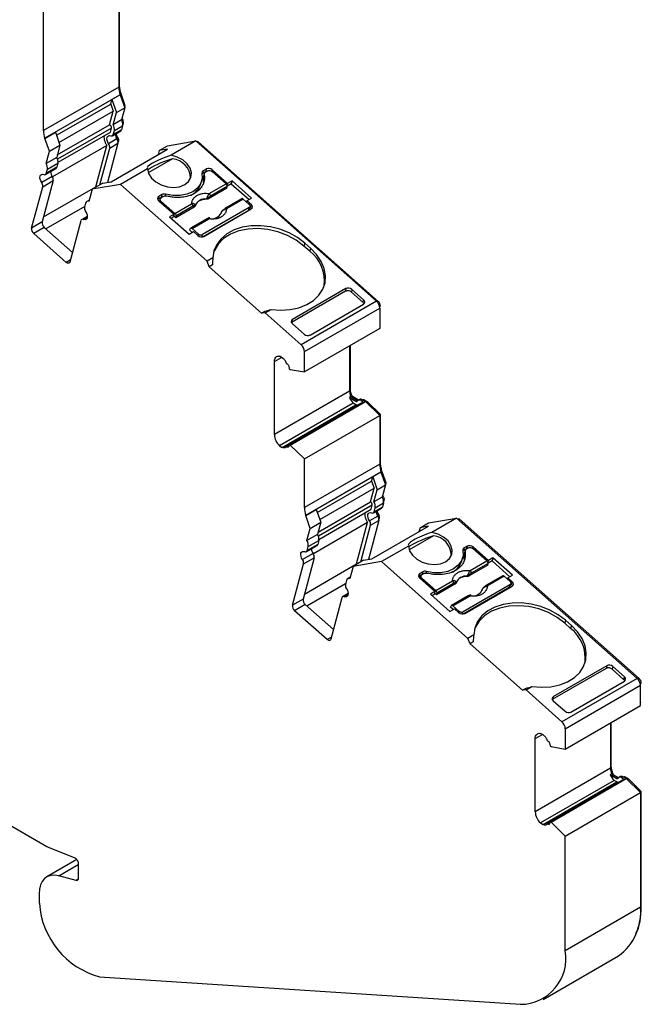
# Model space of a CAD drawing. Header units: millimetres. Extents: x 13 to 546, y 13 to 419.
# Tile 9 of 10: x 486 to 515, y 322 to 368. Entities that reach past the tile are written whole.
import ezdxf

# ---------------------------------------------------------------- set-up
doc = ezdxf.new("R2010")
doc.units = ezdxf.units.MM
doc.header["$LTSCALE"] = 2

msp = doc.modelspace()

# ---------------------------------------------------------------- linework, layer by layer
for p, q in [((490.373, 371.49), (490.373, 365.14)), ((490.409, 365.242), (490.409, 371.592)), ((486.838, 363.099), (486.838, 369.449)), ((490.373, 365.14), (486.838, 363.099)), ((490.373, 365.222), (490.409, 365.242)), ((490.435, 364.772), (486.899, 362.731)), ((490.434, 364.77), (490.045, 364.546)), ((490.466, 364.87), (490.415, 364.84)), ((490.416, 364.837), (490.465, 364.866)), ((490.434, 364.77), (490.435, 364.772)), ((490.434, 364.77), (490.648, 364.165)), ((490.465, 364.866), (490.466, 364.87)), ((490.679, 364.261), (490.465, 364.866)), ((487.444, 362.872), (489.991, 364.342)), ((489.991, 364.342), (490.045, 364.546)), ((489.991, 364.342), (490.108, 364.009)), ((490.045, 364.546), (490.259, 363.941)), ((490.625, 364.23), (490.679, 364.261)), ((490.663, 364.203), (490.679, 364.261)), ((487.562, 362.539), (490.108, 364.009)), ((489.936, 363.366), (490.108, 364.009)), ((490.105, 363.368), (490.259, 363.941)), ((490.259, 363.941), (490.648, 364.165)), ((490.648, 364.165), (490.494, 363.592)), ((487.484, 361.951), (489.936, 363.366)), ((490.494, 363.592), (490.105, 363.368)), ((490.164, 363.094), (490.552, 363.318)), ((490.552, 363.318), (490.501, 363.128)), ((490.514, 363.664), (490.52, 363.668)), ((490.539, 363.25), (490.59, 363.44)), ((490.557, 363.421), (490.59, 363.44)), ((486.899, 362.729), (487.394, 363.015)), ((487.394, 363.015), (487.607, 362.41)), ((490.027, 363.215), (487.494, 361.753)), ((487.519, 361.606), (489.976, 363.025)), ((489.976, 363.025), (490.027, 363.215)), ((490.076, 362.851), (490.465, 363.076)), ((490.501, 363.128), (490.113, 362.903)), ((490.113, 362.903), (490.164, 363.094)), ((490.533, 363.246), (490.539, 363.25)), ((486.899, 362.731), (486.899, 362.729)), ((487.112, 362.124), (486.899, 362.729)), ((487.112, 362.124), (487.607, 362.41)), ((489.808, 362.398), (487.257, 360.925)), ((487.607, 362.41), (487.454, 361.837)), ((489.288, 360.457), (489.808, 362.398)), ((490.334, 362.502), (489.842, 360.665)), ((490.285, 362.7), (489.896, 362.475)), ((489.945, 362.277), (490.334, 362.502)), ((490.347, 362.723), (490.291, 362.69)), ((490.331, 362.6), (490.371, 362.624)), ((490.349, 362.539), (490.371, 362.624)), ((492.27, 362.158), (492.659, 362.382)), ((492.659, 362.382), (493.988, 362.607)), ((493.988, 362.607), (492.827, 361.937)), ((493.988, 362.607), (502.47, 355.086)), ((494.106, 362.574), (494.039, 362.562)), ((494.058, 362.546), (494.106, 362.574)), ((502.558, 355.079), (494.106, 362.574)), ((486.959, 361.551), (487.112, 362.124)), ((489.482, 360.548), (489.945, 362.277)), ((490.012, 360.694), (492.663, 362.224)), ((492.27, 362.158), (492.219, 361.968)), ((492.663, 362.224), (492.27, 362.158)), ((487.454, 361.837), (486.959, 361.551)), ((487.017, 361.277), (487.512, 361.563)), ((487.512, 361.563), (487.461, 361.373)), ((492.901, 361.776), (491.759, 361.116)), ((486.929, 361.035), (487.424, 361.321)), ((487.461, 361.373), (486.966, 361.087)), ((486.966, 361.087), (487.017, 361.277)), ((491.72, 361.298), (490.453, 360.566)), ((494.338, 361.21), (494.302, 361.073)), ((494.443, 361.155), (494.302, 361.073)), ((494.48, 361.291), (494.338, 361.21)), ((494.347, 360.894), (494.383, 361.031)), ((494.385, 361.075), (494.348, 360.938)), ((494.548, 361.206), (494.442, 361.144)), ((494.48, 361.291), (494.443, 361.155)), ((494.758, 361.252), (494.74, 361.186)), ((495.411, 360.596), (494.756, 361.176)), ((495.478, 360.614), (494.758, 361.252)), ((487.245, 360.944), (486.75, 360.659)), ((487.293, 360.747), (486.773, 358.805)), ((486.798, 360.461), (487.293, 360.747)), ((489.618, 360.627), (489.123, 360.341)), ((490.453, 360.566), (489.123, 360.341)), ((489.618, 360.627), (490.012, 360.694)), ((489.845, 360.679), (489.851, 360.683)), ((494.517, 356.963), (490.453, 360.566)), ((494.232, 360.608), (494.269, 360.745)), ((494.349, 360.658), (494.347, 360.894)), ((494.624, 360.141), (495.411, 360.596)), ((495.455, 360.527), (495.478, 360.614)), ((495.653, 360.6), (495.462, 360.489)), ((495.69, 360.736), (495.478, 360.614)), ((495.69, 360.736), (495.653, 360.6)), ((495.653, 360.6), (496.49, 359.857)), ((496.606, 359.924), (495.69, 360.736)), ((486.278, 358.52), (486.798, 360.461)), ((486.836, 359.042), (489.288, 360.457)), ((489.123, 360.341), (488.97, 359.768)), ((492.394, 360.087), (492.253, 360.006)), ((492.394, 360.087), (492.358, 359.951)), ((492.565, 360.104), (492.544, 360.025)), ((495.449, 360.393), (494.584, 359.893)), ((495.462, 360.473), (494.675, 360.018)), ((495.449, 360.393), (495.462, 360.473)), ((488.815, 359.683), (488.764, 359.492)), ((488.986, 359.828), (488.87, 359.761)), ((492.216, 359.869), (492.204, 359.861)), ((492.253, 360.006), (492.216, 359.869)), ((492.358, 359.951), (492.216, 359.869)), ((492.248, 359.803), (492.968, 359.165)), ((492.313, 359.888), (492.282, 359.772)), ((492.335, 359.725), (492.352, 359.788)), ((492.352, 359.788), (493.007, 359.208)), ((492.462, 360.001), (492.356, 359.94)), ((493.007, 359.208), (493.794, 359.662)), ((493.966, 359.573), (493.968, 359.585)), ((494.481, 359.882), (494.478, 359.869)), ((494.584, 359.893), (494.594, 359.95)), ((496.151, 359.897), (495.364, 359.443)), ((496.219, 359.879), (495.432, 359.425)), ((496.498, 359.632), (496.219, 359.879)), ((496.394, 359.802), (496.377, 359.739)), ((496.394, 359.802), (496.606, 359.924)), ((496.602, 359.617), (496.394, 359.802)), ((496.566, 359.48), (496.602, 359.617)), ((488.774, 359.53), (486.952, 358.478)), ((492.968, 359.165), (492.756, 359.042)), ((492.968, 359.165), (492.931, 359.028)), ((493.91, 359.504), (493.045, 359.005)), ((493.845, 359.539), (493.058, 359.085)), ((493.91, 359.504), (493.918, 359.559)), ((496.494, 359.48), (494.302, 358.214)), ((496.458, 359.343), (494.32, 358.109)), ((494.37, 358.128), (496.597, 359.414)), ((495.169, 359.208), (495.187, 359.241)), ((495.191, 359.252), (495.179, 359.217)), ((495.187, 359.241), (495.202, 359.271)), ((495.187, 359.241), (495.191, 359.252)), ((495.256, 359.341), (495.262, 359.357)), ((496.458, 359.343), (496.494, 359.48)), ((496.5, 359.395), (496.537, 359.532)), ((496.566, 359.48), (496.531, 359.511)), ((486.773, 358.805), (486.278, 358.52)), ((488.596, 358.866), (488.076, 356.925)), ((488.892, 359.068), (488.633, 358.918)), ((488.712, 358.919), (488.89, 359.022)), ((492.756, 359.042), (493.671, 358.23)), ((492.931, 359.028), (492.834, 358.972)), ((493.045, 359.005), (492.948, 359.091)), ((493.058, 359.085), (493.045, 359.005)), ((494.534, 358.964), (493.747, 358.509)), ((493.815, 358.491), (494.602, 358.945)), ((486.873, 358.548), (486.378, 358.262)), ((487.903, 356.91), (486.378, 358.262)), ((486.873, 358.548), (488.197, 357.374)), ((493.671, 358.23), (493.884, 358.352)), ((493.704, 358.421), (493.73, 358.489)), ((493.821, 358.316), (493.704, 358.421)), ((493.815, 358.491), (494.094, 358.244)), ((493.884, 358.352), (494.092, 358.168)), ((494.094, 358.244), (494.077, 358.181)), ((494.266, 358.077), (494.302, 358.214)), ((499.105, 357.812), (499.068, 357.675)), ((499.378, 357.57), (499.105, 357.812)), ((499.341, 357.433), (499.068, 357.675)), ((499.378, 357.57), (499.341, 357.433)), ((488.103, 357.025), (487.903, 356.91)), ((494.795, 357.124), (494.517, 356.963)), ((494.617, 356.705), (494.517, 356.963)), ((494.768, 356.793), (494.617, 356.705)), ((497.075, 354.525), (494.617, 356.705)), ((501.017, 355.55), (498.483, 354.088)), ((501.041, 355.68), (498.532, 354.231)), ((501.041, 355.68), (501.017, 355.55)), ((501.32, 355.641), (501.296, 355.511)), ((501.296, 355.511), (501.848, 355.022)), ((501.872, 355.151), (501.32, 355.641)), ((502.47, 355.086), (498.935, 353.045)), ((501.848, 355.022), (501.872, 355.151)), ((502.507, 355.05), (502.558, 355.079)), ((497.075, 354.525), (497.227, 354.612)), ((497.249, 354.54), (497.075, 354.525)), ((497.249, 354.54), (497.527, 354.701)), ((498.935, 353.045), (497.249, 354.54)), ((499.092, 352.718), (502.628, 354.759)), ((499.358, 353.499), (501.867, 354.948)), ((502.619, 354.835), (502.663, 354.861)), ((502.628, 354.759), (502.628, 353.807)), ((498.483, 354.088), (498.532, 354.231)), ((498.527, 354.028), (499.079, 353.539)), ((502.628, 353.807), (499.092, 351.766)), ((502.628, 353.947), (502.663, 353.968)), ((499.092, 351.766), (499.092, 352.718)), ((501.213, 352.991), (501.213, 350.868)), ((501.249, 350.97), (501.249, 353.011)), ((497.678, 352.256), (498.014, 352.45)), ((497.678, 348.827), (497.678, 352.256)), ((498.047, 352.431), (497.922, 352.503)), ((498.327, 352.106), (498.275, 352.136)), ((498.381, 351.911), (498.424, 351.886)), ((498.424, 351.886), (499.092, 351.766)), ((501.213, 350.868), (497.678, 348.827)), ((501.213, 350.95), (501.249, 350.97)), ((498.381, 348.36), (501.846, 350.36)), ((498.424, 348.335), (501.959, 350.376)), ((501.272, 350.609), (501.201, 350.569)), ((501.201, 350.569), (501.512, 350.389)), ((501.272, 350.609), (501.583, 350.43)), ((501.342, 350.61), (501.307, 350.589)), ((501.636, 350.44), (501.342, 350.61)), ((501.512, 350.389), (501.583, 350.43)), ((501.681, 350.475), (501.61, 350.434)), ((501.81, 350.462), (501.74, 350.421)), ((501.74, 350.421), (501.846, 350.36)), ((501.81, 350.462), (501.917, 350.401)), ((501.837, 350.45), (501.835, 350.448)), ((501.881, 350.421), (501.917, 350.442)), ((502.023, 350.381), (501.917, 350.442)), ((501.917, 350.401), (501.959, 350.376)), ((501.959, 350.376), (502.626, 349.726)), ((502.003, 350.334), (502.053, 350.363)), ((502.053, 350.363), (502.023, 350.381)), ((502.662, 349.77), (502.053, 350.363)), ((501.387, 350.298), (497.922, 348.298)), ((498.047, 348.226), (501.512, 350.226)), ((501.512, 350.226), (501.387, 350.298)), ((499.091, 347.685), (502.626, 349.726)), ((502.611, 349.741), (502.662, 349.77)), ((502.626, 349.726), (502.626, 347.436)), ((502.662, 347.539), (502.662, 349.77)), ((497.922, 348.298), (498.047, 348.226)), ((498.373, 348.331), (498.237, 348.253)), ((498.275, 348.258), (498.368, 348.312)), ((498.275, 348.258), (498.327, 348.228)), ((498.424, 348.335), (498.381, 348.36)), ((499.091, 347.685), (498.424, 348.335)), ((499.091, 345.395), (499.091, 347.685)), ((502.626, 347.436), (499.091, 345.395)), ((502.626, 347.518), (502.662, 347.539)), ((502.719, 347.166), (502.668, 347.137)), ((502.669, 347.133), (502.718, 347.162)), ((502.718, 347.162), (502.719, 347.166)), ((502.932, 346.557), (502.718, 347.162)), ((502.688, 347.068), (499.152, 345.027)), ((502.244, 346.638), (502.298, 346.842)), ((502.687, 347.066), (502.298, 346.842)), ((502.298, 346.842), (502.512, 346.237)), ((502.687, 347.066), (502.688, 347.068)), ((502.687, 347.066), (502.901, 346.462)), ((499.697, 345.168), (502.244, 346.638)), ((499.815, 344.836), (502.361, 346.306)), ((502.189, 345.662), (502.361, 346.306)), ((502.244, 346.638), (502.361, 346.306)), ((502.358, 345.664), (502.512, 346.237)), ((502.512, 346.237), (502.901, 346.462)), ((502.901, 346.462), (502.747, 345.888)), ((502.878, 346.526), (502.932, 346.557)), ((502.916, 346.499), (502.932, 346.557)), ((502.747, 345.888), (502.358, 345.664)), ((502.767, 345.96), (502.773, 345.964)), ((502.792, 345.546), (502.843, 345.736)), ((502.81, 345.717), (502.843, 345.736)), ((499.152, 345.025), (499.647, 345.311)), ((499.647, 345.311), (499.86, 344.706)), ((499.737, 344.247), (502.189, 345.662)), ((502.28, 345.511), (499.747, 344.049)), ((499.772, 343.902), (502.229, 345.321)), ((502.229, 345.321), (502.28, 345.511)), ((502.329, 345.147), (502.718, 345.372)), ((502.754, 345.424), (502.366, 345.2)), ((502.366, 345.2), (502.417, 345.39)), ((502.417, 345.39), (502.805, 345.614)), ((502.805, 345.614), (502.754, 345.424)), ((502.786, 345.542), (502.792, 345.546)), ((499.152, 345.027), (499.152, 345.025)), ((499.365, 344.421), (499.152, 345.025)), ((502.587, 344.798), (502.095, 342.961)), ((502.538, 344.996), (502.149, 344.771)), ((502.198, 344.574), (502.587, 344.798)), ((502.6, 345.019), (502.544, 344.986)), ((502.584, 344.896), (502.625, 344.92)), ((502.602, 344.836), (502.625, 344.92)), ((504.912, 344.679), (506.241, 344.904)), ((506.241, 344.904), (505.08, 344.233)), ((506.241, 344.904), (514.723, 337.382)), ((506.359, 344.87), (506.292, 344.858)), ((506.311, 344.842), (506.359, 344.87)), ((514.811, 337.375), (506.359, 344.87)), ((499.212, 343.847), (499.365, 344.421)), ((499.365, 344.421), (499.86, 344.706)), ((502.061, 344.695), (499.51, 343.222)), ((499.86, 344.706), (499.707, 344.133)), ((501.541, 342.754), (502.061, 344.695)), ((501.735, 342.844), (502.198, 344.574)), ((502.265, 342.99), (504.916, 344.521)), ((504.523, 344.454), (504.472, 344.264)), ((504.523, 344.454), (504.912, 344.679)), ((504.916, 344.521), (504.523, 344.454)), ((499.707, 344.133), (499.212, 343.847)), ((505.154, 344.072), (504.012, 343.412)), ((499.182, 343.331), (499.677, 343.617)), ((499.714, 343.669), (499.219, 343.383)), ((499.219, 343.383), (499.27, 343.573)), ((499.27, 343.573), (499.765, 343.859)), ((499.765, 343.859), (499.714, 343.669)), ((503.973, 343.594), (502.706, 342.863)), ((506.591, 343.506), (506.555, 343.369)), ((506.696, 343.451), (506.555, 343.369)), ((506.733, 343.588), (506.591, 343.506)), ((506.801, 343.502), (506.695, 343.441)), ((506.733, 343.588), (506.696, 343.451)), ((507.011, 343.548), (506.993, 343.482)), ((507.664, 342.892), (507.009, 343.472)), ((507.731, 342.91), (507.011, 343.548)), ((499.498, 343.241), (499.003, 342.955)), ((499.546, 343.043), (499.026, 341.102)), ((499.051, 342.757), (499.546, 343.043)), ((501.871, 342.923), (502.265, 342.99)), ((502.098, 342.975), (502.104, 342.979)), ((506.485, 342.904), (506.522, 343.041)), ((506.6, 343.19), (506.636, 343.327)), ((506.602, 342.954), (506.6, 343.19)), ((506.638, 343.371), (506.601, 343.235)), ((507.943, 343.032), (507.731, 342.91)), ((507.943, 343.032), (507.906, 342.896)), ((508.859, 342.22), (507.943, 343.032)), ((498.531, 340.816), (499.051, 342.757)), ((499.09, 341.338), (501.541, 342.754)), ((501.376, 342.638), (501.223, 342.064)), ((501.871, 342.923), (501.376, 342.638)), ((502.706, 342.863), (501.376, 342.638)), ((506.77, 339.259), (502.706, 342.863)), ((507.702, 342.689), (506.837, 342.19)), ((506.877, 342.437), (507.664, 342.892)), ((507.715, 342.769), (506.928, 342.315)), ((507.702, 342.689), (507.715, 342.769)), ((507.708, 342.824), (507.731, 342.91)), ((507.906, 342.896), (507.715, 342.785)), ((507.906, 342.896), (508.744, 342.153)), ((501.239, 342.124), (501.123, 342.057)), ((504.469, 342.165), (504.457, 342.157)), ((504.506, 342.302), (504.469, 342.165)), ((504.611, 342.247), (504.469, 342.165)), ((504.501, 342.099), (505.221, 341.461)), ((504.647, 342.384), (504.506, 342.302)), ((504.566, 342.184), (504.535, 342.069)), ((504.588, 342.022), (504.605, 342.084)), ((504.605, 342.084), (505.26, 341.504)), ((504.715, 342.298), (504.609, 342.236)), ((504.647, 342.384), (504.611, 342.247)), ((504.818, 342.4), (504.797, 342.321)), ((506.734, 342.178), (506.731, 342.165)), ((506.837, 342.19), (506.847, 342.246)), ((508.404, 342.193), (507.617, 341.739)), ((508.472, 342.175), (507.685, 341.721)), ((508.751, 341.928), (508.472, 342.175)), ((508.647, 342.098), (508.63, 342.035)), ((508.647, 342.098), (508.859, 342.22)), ((508.855, 341.913), (508.647, 342.098)), ((501.027, 341.826), (499.205, 340.774)), ((501.068, 341.979), (501.017, 341.789)), ((505.26, 341.504), (506.047, 341.958)), ((506.163, 341.801), (505.298, 341.301)), ((506.098, 341.836), (505.311, 341.381)), ((506.163, 341.801), (506.171, 341.855)), ((506.219, 341.869), (506.221, 341.881)), ((508.747, 341.776), (506.555, 340.51)), ((508.711, 341.639), (506.573, 340.405)), ((506.623, 340.424), (508.85, 341.71)), ((507.44, 341.537), (507.455, 341.567)), ((507.509, 341.637), (507.515, 341.653)), ((508.711, 341.639), (508.747, 341.776)), ((508.753, 341.691), (508.79, 341.828)), ((508.819, 341.776), (508.784, 341.807)), ((508.819, 341.776), (508.855, 341.913)), ((499.026, 341.102), (498.531, 340.816)), ((500.849, 341.162), (500.329, 339.221)), ((501.145, 341.364), (500.886, 341.215)), ((500.965, 341.215), (501.143, 341.318)), ((505.221, 341.461), (505.009, 341.338)), ((505.009, 341.338), (505.925, 340.526)), ((505.184, 341.324), (505.087, 341.268)), ((505.221, 341.461), (505.184, 341.324)), ((505.298, 341.301), (505.201, 341.387)), ((505.311, 341.381), (505.298, 341.301)), ((506.787, 341.26), (506, 340.806)), ((506.068, 340.787), (506.855, 341.242)), ((507.422, 341.504), (507.44, 341.537)), ((507.444, 341.548), (507.432, 341.513)), ((507.44, 341.537), (507.444, 341.548)), ((499.126, 340.844), (498.631, 340.558)), ((499.126, 340.844), (500.45, 339.67)), ((505.925, 340.526), (506.137, 340.649)), ((505.957, 340.717), (505.983, 340.785)), ((506.074, 340.613), (505.957, 340.717)), ((506.068, 340.787), (506.347, 340.54)), ((506.137, 340.649), (506.345, 340.464)), ((500.156, 339.206), (498.631, 340.558)), ((506.347, 340.54), (506.33, 340.477)), ((506.519, 340.374), (506.555, 340.51)), ((511.358, 340.108), (511.321, 339.971)), ((511.594, 339.729), (511.321, 339.971)), ((511.631, 339.866), (511.358, 340.108)), ((511.631, 339.866), (511.594, 339.729)), ((500.356, 339.321), (500.156, 339.206)), ((507.048, 339.42), (506.77, 339.259)), ((506.87, 339.001), (506.77, 339.259)), ((507.021, 339.089), (506.87, 339.001)), ((509.328, 336.821), (506.87, 339.001)), ((513.294, 337.976), (510.785, 336.528)), ((513.294, 337.976), (513.27, 337.847)), ((513.573, 337.937), (513.549, 337.807)), ((514.125, 337.447), (513.573, 337.937)), ((513.27, 337.847), (510.736, 336.384)), ((513.549, 337.807), (514.101, 337.318)), ((514.101, 337.318), (514.125, 337.447)), ((509.502, 336.837), (509.78, 336.997)), ((514.723, 337.382), (511.188, 335.341)), ((511.345, 335.014), (514.881, 337.055)), ((511.611, 335.796), (514.12, 337.244)), ((514.76, 337.346), (514.811, 337.375)), ((514.872, 337.131), (514.916, 337.157)), ((514.881, 336.104), (514.881, 337.055)), ((509.328, 336.821), (509.48, 336.909)), ((509.502, 336.837), (509.328, 336.821)), ((511.188, 335.341), (509.502, 336.837)), ((510.736, 336.384), (510.785, 336.528)), ((510.78, 336.324), (511.332, 335.835)), ((511.345, 334.063), (514.881, 336.104)), ((514.881, 336.243), (514.916, 336.264)), ((476.773, 335.393), (486.999, 329.489)), ((513.466, 335.287), (513.466, 333.164)), ((513.502, 333.266), (513.502, 335.308)), ((509.931, 334.552), (510.267, 334.746)), ((510.3, 334.727), (510.175, 334.799)), ((511.345, 335.014), (511.345, 334.063)), ((509.931, 331.123), (509.931, 334.552)), ((510.58, 334.402), (510.528, 334.432)), ((510.634, 334.207), (510.677, 334.183)), ((510.677, 334.183), (511.345, 334.063)), ((513.466, 333.246), (513.502, 333.266)), ((513.466, 333.164), (509.931, 331.123)), ((513.525, 332.906), (513.454, 332.865)), ((513.454, 332.865), (513.765, 332.685)), ((513.525, 332.906), (513.836, 332.726)), ((513.595, 332.906), (513.56, 332.885)), ((513.64, 332.594), (510.175, 330.594)), ((510.3, 330.522), (513.765, 332.522)), ((510.634, 330.656), (514.099, 332.656)), ((510.677, 330.632), (514.212, 332.673)), ((513.765, 332.522), (513.64, 332.594)), ((513.765, 332.685), (513.836, 332.726)), ((513.934, 332.771), (513.863, 332.73)), ((514.063, 332.758), (513.993, 332.718)), ((513.993, 332.718), (514.099, 332.656)), ((514.063, 332.758), (514.17, 332.697)), ((514.09, 332.746), (514.088, 332.744)), ((514.134, 332.718), (514.17, 332.738)), ((514.276, 332.677), (514.17, 332.738)), ((514.17, 332.697), (514.212, 332.673)), ((514.212, 332.673), (514.879, 332.022)), ((514.256, 332.63), (514.306, 332.659)), ((514.306, 332.659), (514.276, 332.677)), ((514.915, 332.066), (514.306, 332.659)), ((511.344, 329.981), (514.879, 332.022)), ((514.864, 332.037), (514.915, 332.066)), ((514.879, 332.022), (514.879, 326.639)), ((514.915, 326.741), (514.915, 332.066)), ((510.175, 330.594), (510.3, 330.522)), ((510.626, 330.627), (510.49, 330.549)), ((510.528, 330.554), (510.621, 330.608)), ((510.528, 330.554), (510.58, 330.524)), ((510.677, 330.632), (510.634, 330.656)), ((511.344, 329.981), (510.677, 330.632)), ((511.344, 324.598), (511.344, 329.981)), ((487.104, 329.438), (488.305, 328.952)), ((488.399, 328.875), (486.992, 328.063)), ((487.548, 328.112), (488.467, 328.643)), ((488.467, 328.697), (488.467, 327.991)), ((488.362, 327.894), (487.548, 328.112)), ((488.461, 327.951), (488.362, 327.894)), ((486.629, 327.26), (486.629, 327.015)), ((514.879, 326.639), (511.344, 324.598)), ((514.879, 326.721), (514.915, 326.741)), ((510.308, 322.31), (513.844, 324.351)), ((489.464, 323.368), (509.242, 322.081))]:
    msp.add_line(p, q)
at = {"flags": 128}
for points in [[(489.896, 362.475), (489.855, 362.551), (489.827, 362.63), (489.817, 362.706), (489.824, 362.772), (489.848, 362.823), (489.887, 362.855), (489.938, 362.864), (489.997, 362.851)], [(491.72, 361.298), (491.774, 361.078), (491.908, 360.868), (492.111, 360.685), (492.367, 360.543), (492.654, 360.454), (492.95, 360.427), (493.229, 360.462), (493.469, 360.558), (493.65, 360.705), (493.757, 360.893), (493.782, 361.106), (493.722, 361.325), (493.583, 361.534), (493.375, 361.715), (493.116, 361.853), (492.827, 361.937)], [(486.75, 360.659), (486.708, 360.735), (486.681, 360.814), (486.67, 360.889), (486.677, 360.956), (486.701, 361.007), (486.741, 361.038), (486.792, 361.048), (486.85, 361.034)], [(494.28, 361.094), (494.288, 360.84), (494.214, 360.601), (494.064, 360.393), (493.844, 360.225), (493.569, 360.107), (493.252, 360.046), (492.911, 360.045), (492.565, 360.104)], [(494.302, 361.073), (494.286, 361.063), (494.286, 361.062)], [(494.493, 361.174), (494.474, 361.168), (494.443, 361.155)], [(488.813, 359.294), (488.854, 359.219), (488.882, 359.14), (488.892, 359.064), (488.885, 358.998), (488.861, 358.947), (488.822, 358.915), (488.771, 358.906), (488.712, 358.919)], [(495.262, 359.357), (495.26, 359.36), (495.259, 359.361), (495.258, 359.362), (495.259, 359.362), (495.26, 359.36), (495.262, 359.359), (495.265, 359.356), (495.268, 359.352)], [(499.105, 357.812), (498.761, 358.073), (498.369, 358.292), (497.943, 358.461), (497.495, 358.574), (497.041, 358.629), (496.596, 358.622), (496.173, 358.554), (495.788, 358.429), (495.452, 358.248), (495.177, 358.019), (494.972, 357.75), (494.843, 357.448), (494.795, 357.124)], [(499.068, 357.675), (498.708, 357.947), (498.296, 358.173), (497.847, 358.343), (497.377, 358.452), (496.904, 358.496), (496.443, 358.473), (496.011, 358.385), (495.625, 358.233), (495.297, 358.025), (495.04, 357.767), (494.862, 357.468), (494.822, 357.362)], [(497.527, 354.701), (497.98, 354.666), (498.42, 354.693), (498.832, 354.779), (499.202, 354.923), (499.52, 355.12), (499.773, 355.363), (499.954, 355.644), (500.058, 355.954), (500.08, 356.283), (500.019, 356.62), (499.879, 356.954), (499.663, 357.274), (499.378, 357.57)], [(488.076, 356.925), (488.067, 356.901), (488.052, 356.882), (488.033, 356.87), (488.01, 356.864), (487.985, 356.865), (487.958, 356.874), (487.931, 356.889), (487.903, 356.91)], [(497.678, 352.256), (497.682, 352.317), (497.695, 352.372), (497.716, 352.419), (497.745, 352.457), (497.781, 352.485), (497.824, 352.502), (497.871, 352.508), (497.922, 352.503)], [(501.583, 350.43), (501.592, 350.425), (501.596, 350.424)], [(502.149, 344.771), (502.108, 344.847), (502.08, 344.926), (502.07, 345.002), (502.077, 345.068), (502.101, 345.119), (502.14, 345.151), (502.191, 345.16), (502.25, 345.147)], [(503.973, 343.594), (504.027, 343.375), (504.161, 343.164), (504.364, 342.981), (504.62, 342.839), (504.907, 342.751), (505.203, 342.723), (505.482, 342.758), (505.722, 342.854), (505.903, 343.002), (506.01, 343.189), (506.035, 343.402), (505.975, 343.621), (505.836, 343.83), (505.628, 344.011), (505.369, 344.149), (505.08, 344.233)], [(506.746, 343.47), (506.727, 343.465), (506.696, 343.451)], [(499.003, 342.955), (498.961, 343.031), (498.934, 343.11), (498.923, 343.186), (498.93, 343.252), (498.954, 343.303), (498.994, 343.334), (499.045, 343.344), (499.103, 343.331)], [(506.533, 343.39), (506.541, 343.136), (506.467, 342.898), (506.317, 342.689), (506.097, 342.521), (505.822, 342.403), (505.505, 342.342), (505.164, 342.341), (504.818, 342.4)], [(506.555, 343.369), (506.539, 343.359), (506.539, 343.358)], [(501.066, 341.591), (501.107, 341.515), (501.135, 341.436), (501.145, 341.36), (501.138, 341.294), (501.114, 341.243), (501.075, 341.211), (501.024, 341.202), (500.965, 341.215)], [(507.515, 341.653), (507.513, 341.656), (507.512, 341.657), (507.511, 341.658), (507.512, 341.658), (507.513, 341.657), (507.515, 341.655), (507.518, 341.652), (507.521, 341.648)], [(511.358, 340.108), (511.014, 340.369), (510.622, 340.588), (510.196, 340.757), (509.748, 340.871), (509.294, 340.925), (508.849, 340.918), (508.426, 340.851), (508.041, 340.725), (507.705, 340.544), (507.43, 340.316), (507.225, 340.046), (507.096, 339.744), (507.048, 339.42)], [(511.321, 339.971), (510.961, 340.244), (510.549, 340.469), (510.1, 340.639), (509.63, 340.748), (509.157, 340.792), (508.696, 340.769), (508.264, 340.681), (507.878, 340.53), (507.55, 340.321), (507.293, 340.063), (507.115, 339.764), (507.075, 339.658)], [(509.78, 336.997), (510.233, 336.963), (510.673, 336.989), (511.085, 337.075), (511.455, 337.219), (511.773, 337.416), (512.026, 337.659), (512.207, 337.94), (512.311, 338.25), (512.333, 338.579), (512.272, 338.916), (512.132, 339.25), (511.916, 339.57), (511.631, 339.866)], [(500.329, 339.221), (500.32, 339.197), (500.305, 339.178), (500.286, 339.166), (500.263, 339.16), (500.238, 339.162), (500.211, 339.17), (500.184, 339.185), (500.156, 339.206)], [(509.931, 334.552), (509.935, 334.613), (509.948, 334.668), (509.969, 334.715), (509.998, 334.753), (510.034, 334.781), (510.077, 334.798), (510.124, 334.804), (510.175, 334.799)], [(513.836, 332.726), (513.845, 332.721), (513.849, 332.72)], [(487.548, 328.112), (487.357, 328.144), (487.18, 328.132), (487.021, 328.078), (486.885, 327.983), (486.775, 327.85), (486.695, 327.682), (486.645, 327.483), (486.629, 327.26)]]:
    msp.add_lwpolyline(points, dxfattribs=at)
for centre, radius, start, end in [((491.609, 365.157), 1.236, 180.78, 198.159), ((489.789, 363.157), 0.38, 350.3874, 33.6017), ((490.178, 363.382), 0.38, 350.3874, 33.6017), ((488.074, 363.116), 1.236, 180.7801, 198.1588), ((490.035, 362.92), 0.0791, 241.1611, 347.7499), ((490.659, 362.958), 0.455, 184.0686, 214.681), ((490.422, 363.145), 0.0816, 301.9371, 347.854), ((489.686, 362.319), 0.262, 350.8911, 36.605), ((490.075, 362.543), 0.262, 350.8911, 36.605), ((486.642, 361.341), 0.38, 350.3871, 33.602), ((487.137, 361.627), 0.38, 350.3872, 33.6018), ((492.795, 360.834), 0.948, 1.2672, 83.5862), ((486.889, 361.104), 0.0791, 241.1612, 347.7501), ((487.619, 361.203), 0.455, 184.0686, 214.681), ((487.381, 361.39), 0.0816, 301.9388, 347.8533), ((494.388, 361.113), 0.109, 116.8365, 189.8997), ((494.589, 361.062), 0.254, 48.3722, 115.4614), ((486.539, 360.502), 0.262, 350.8911, 36.6051), ((487.034, 360.788), 0.262, 350.8911, 36.6051), ((493.366, 360.878), 0.907, 293.9341, 342.6981), ((492.5, 359.881), 0.232, 73.7343, 117.0781), ((494.527, 360.028), 0.149, 356.1348, 49.2767), ((488.928, 359.66), 0.115, 69.106, 168.7479), ((492.312, 359.903), 0.119, 120.1509, 237.1263), ((492.447, 359.792), 0.182, 102.6913, 119.4739), ((493.697, 359.549), 0.149, 356.1348, 49.2767), ((493.822, 359.62), 0.114, 327.5839, 11.6967), ((494.42, 359.395), 0.491, 82.8492, 157.1454), ((493.946, 359.274), 0.937, 46.2002, 50.3948), ((496.538, 359.517), 0.119, 300.1509, 57.1263), ((489.023, 359.451), 0.262, 170.8911, 216.605), ((494.736, 359.456), 0.503, 263.3695, 331.7436), ((495.383, 359.41), 0.0381, 120.9428, 161.0694), ((495.385, 359.385), 0.0613, 39.8078, 110.1953), ((487.058, 358.768), 0.288, 172.497, 229.9143), ((488.674, 358.85), 0.0791, 61.1612, 167.7502), ((494.555, 358.906), 0.0613, 39.8078, 110.1953), ((486.563, 358.482), 0.288, 172.497, 229.9143), ((494.261, 358.358), 0.254, 228.372, 295.4616), ((498.261, 356.029), 1.772, 352.608, 52.4155), ((502.158, 354.735), 0.47, 2.9347, 48.3716), ((498.623, 352.694), 0.47, 2.9347, 48.3716), ((501.882, 350.883), 0.669, 181.3045, 204.1768), ((501.967, 350.895), 0.832, 203.0943, 225.8345), ((501.54, 350.422), 0.0431, 230.0435, 326.0162), ((501.668, 350.336), 0.112, 50.0443, 146.0165), ((501.735, 350.357), 0.13, 54.2157, 114.4744), ((498.46, 348.867), 0.783, 182.9171, 226.6167), ((503.862, 347.453), 1.236, 180.78, 198.1587), ((502.431, 345.678), 0.38, 350.3874, 33.6017), ((500.327, 345.412), 1.236, 180.7801, 198.1585), ((502.042, 345.453), 0.38, 350.3874, 33.6017), ((502.675, 345.441), 0.0816, 301.9371, 347.854), ((502.288, 345.216), 0.0791, 241.1611, 347.7499), ((502.912, 345.255), 0.455, 184.0686, 214.681), ((502.328, 344.84), 0.262, 350.8911, 36.605), ((501.939, 344.615), 0.262, 350.8911, 36.605), ((499.39, 343.923), 0.38, 350.3872, 33.6018), ((505.048, 343.13), 0.948, 1.2672, 83.5862), ((498.895, 343.637), 0.38, 350.3871, 33.602), ((499.872, 343.499), 0.455, 184.0686, 214.681), ((499.634, 343.686), 0.0816, 301.9388, 347.8533), ((506.641, 343.409), 0.109, 116.8365, 189.8997), ((506.842, 343.358), 0.254, 48.3722, 115.4614), ((498.792, 342.799), 0.262, 350.8911, 36.6051), ((499.142, 343.4), 0.0791, 241.1612, 347.7501), ((499.287, 343.084), 0.262, 350.8911, 36.6051), ((505.619, 343.174), 0.907, 293.9341, 342.6981), ((501.181, 341.956), 0.115, 69.106, 168.7479), ((504.565, 342.199), 0.119, 120.1509, 237.1263), ((504.7, 342.088), 0.182, 102.6913, 119.4739), ((504.753, 342.177), 0.232, 73.7343, 117.0781), ((506.673, 341.691), 0.491, 82.8492, 157.1454), ((506.199, 341.57), 0.937, 46.2002, 50.3948), ((506.78, 342.325), 0.149, 356.1348, 49.2767), ((501.276, 341.747), 0.262, 170.8911, 216.605), ((505.95, 341.846), 0.149, 356.1348, 49.2767), ((506.075, 341.916), 0.114, 327.5839, 11.6967), ((507.636, 341.706), 0.0381, 120.9428, 161.0694), ((507.638, 341.681), 0.0613, 39.8078, 110.1953), ((508.791, 341.813), 0.119, 300.1509, 57.1263), ((499.311, 341.064), 0.288, 172.497, 229.9143), ((500.927, 341.146), 0.0791, 61.1612, 167.7502), ((506.808, 341.202), 0.0613, 39.8078, 110.1953), ((506.989, 341.752), 0.503, 263.3695, 331.7436), ((498.816, 340.778), 0.288, 172.497, 229.9143), ((506.514, 340.654), 0.254, 228.372, 295.4616), ((510.514, 338.325), 1.772, 352.608, 52.4155), ((514.411, 337.031), 0.47, 2.9347, 48.3716), ((510.876, 334.99), 0.47, 2.9347, 48.3716), ((514.22, 333.191), 0.832, 203.0941, 225.8342), ((514.135, 333.179), 0.669, 181.3045, 204.1764), ((513.988, 332.653), 0.13, 54.2157, 114.4744), ((513.793, 332.718), 0.0431, 230.0434, 326.0162), ((513.921, 332.632), 0.112, 50.0443, 146.0165), ((510.713, 331.163), 0.783, 182.9171, 226.6165), ((487.421, 330.215), 0.839, 239.8498, 247.8279), ((488.456, 327.018), 1.827, 180.1071, 186.5483), ((490.501, 327.098), 3.871, 184.2651, 254.4575), ((512.356, 326.403), 2.534, 305.9438, 5.3439), ((509.222, 324.233), 2.153, 270.5172, 9.7587)]:
    msp.add_arc(centre, radius, start, end)
for centre, major_axis, ratio, start_param, end_param in [((492.893, 361.723), (1.188, 0.404), 0.178952, 1.565825, 3.247958), ((492.839, 361.519), (1.188, 0.404), 0.178952, 1.457396, 2.717825), ((496.972, 355.541), (-1.02, 3.397), 0.576641, 0.922381, 1.027774), ((501.154, 355.429), (0.194, -0.051), 0.70794, 0.949878, 2.520675), ((501.178, 355.559), (0.194, -0.051), 0.70794, 0.949878, 2.520674), ((501.706, 354.94), (0.194, -0.051), 0.70794, 0.533241, 0.949878), ((501.73, 355.069), (0.194, -0.051), 0.70794, 5.662267, 7.233064), ((497.245, 355.299), (2.845, 0.854), 0.220187, 4.639904, 4.745296), ((498.669, 354.11), (0.194, -0.051), 0.70794, 2.520675, 4.091471), ((499.221, 353.621), (0.194, -0.051), 0.70794, 4.091471, 5.662267), ((505.146, 344.019), (1.188, 0.404), 0.178952, 1.565825, 3.247958), ((505.092, 343.815), (1.188, 0.404), 0.178952, 1.457396, 2.717825), ((509.225, 337.838), (-1.02, 3.397), 0.576641, 0.922381, 1.027774), ((513.407, 337.725), (0.194, -0.051), 0.70794, 0.949878, 2.520675), ((513.431, 337.855), (0.194, -0.051), 0.70794, 0.949878, 2.520674), ((513.983, 337.365), (0.194, -0.051), 0.70794, 5.662267, 7.233064), ((509.498, 337.595), (2.845, 0.854), 0.220187, 4.639904, 4.745296), ((513.959, 337.236), (0.194, -0.051), 0.70794, 0.533241, 0.949878), ((510.922, 336.406), (0.194, -0.051), 0.70794, 2.520675, 4.091471), ((511.474, 335.917), (0.194, -0.051), 0.70794, 4.091471, 5.662267)]:
    msp.add_ellipse(centre, major_axis=major_axis, ratio=ratio, start_param=start_param, end_param=end_param)
for points, knots in [([(490.466, 364.87), (490.457, 364.903), (490.44, 364.967), (490.422, 365.062), (490.411, 365.154), (490.409, 365.213), (490.409, 365.242)], [0, 0, 0, 0, 0.251186, 0.5, 0.748814, 1, 1, 1, 1]), ([(490.027, 363.215), (490.034, 363.24), (490.026, 363.276), (489.988, 363.338), (489.96, 363.362), (489.936, 363.366)], [0, 0, 0, 0, 0.5, 0.5, 1, 1, 1, 1]), ([(490.59, 363.44), (490.598, 363.471), (490.596, 363.511), (490.571, 363.593), (490.548, 363.634), (490.52, 363.668)], [0, 0, 0, 0, 0.5, 0.5, 1, 1, 1, 1]), ([(489.683, 362.855), (489.679, 362.832), (489.67, 362.773), (489.689, 362.657), (489.733, 362.523), (489.783, 362.44), (489.808, 362.398)], [0, 0, 0, 0, 0.179825, 0.453217, 0.726608, 1, 1, 1, 1]), ([(490.252, 362.953), (490.253, 362.945), (490.258, 362.904), (490.289, 362.822), (490.328, 362.756), (490.347, 362.723)], [0, 0, 0, 0, 0.1046764, 0.5523382, 1, 1, 1, 1]), ([(494.383, 361.031), (494.387, 361.001), (494.395, 360.943), (494.396, 360.856), (494.388, 360.772), (494.371, 360.689), (494.345, 360.609), (494.287, 360.479), (494.166, 360.312), (493.939, 360.141), (493.657, 360.018), (493.368, 359.962), (493.1, 359.951), (492.864, 359.968), (492.708, 360.001), (492.63, 360.018)], [0, 0, 0, 0, 0.042112, 0.083729, 0.125101, 0.166484, 0.208132, 0.250294, 0.375098, 0.50009, 0.624895, 0.749887, 0.833557, 0.916248, 1, 1, 1, 1]), ([(494.442, 361.144), (494.431, 361.137), (494.411, 361.124), (494.391, 361.096), (494.38, 361.064), (494.382, 361.042), (494.383, 361.031)], [0, 0, 0, 0, 0.249233, 0.499959, 0.749241, 1, 1, 1, 1]), ([(494.548, 361.206), (494.575, 361.222), (494.614, 361.228), (494.691, 361.217), (494.729, 361.2), (494.756, 361.176)], [0, 0, 0, 0, 0.5, 0.5, 1, 1, 1, 1]), ([(494.347, 360.894), (494.345, 360.905), (494.343, 360.921), (494.348, 360.934), (494.35, 360.938)], [0, 0, 0, 0, 0.743705, 1, 1, 1, 1]), ([(495.462, 360.473), (495.465, 360.491), (495.462, 360.514), (495.443, 360.559), (495.428, 360.581), (495.411, 360.596)], [0, 0, 0, 0, 0.5, 0.5, 1, 1, 1, 1]), ([(493.794, 359.662), (493.795, 359.681), (493.797, 359.718), (493.81, 359.772), (493.83, 359.823), (493.866, 359.892), (493.932, 359.972), (494.04, 360.051), (494.171, 360.11), (494.317, 360.144), (494.47, 360.157), (494.572, 360.146), (494.624, 360.141)], [0, 0, 0, 0, 0.06027, 0.120056, 0.179893, 0.240314, 0.370015, 0.500128, 0.629829, 0.759943, 0.879871, 1, 1, 1, 1]), ([(494.543, 359.995), (494.548, 360.008), (494.56, 360.036), (494.581, 360.075), (494.602, 360.113), (494.616, 360.132), (494.624, 360.141)], [0, 0, 0, 0, 0.220475, 0.499075, 0.748119, 1, 1, 1, 1]), ([(492.352, 359.788), (492.325, 359.812), (492.31, 359.842), (492.311, 359.898), (492.328, 359.924), (492.356, 359.94)], [0, 0, 0, 0, 0.5, 0.5, 1, 1, 1, 1]), ([(493.968, 359.585), (493.965, 359.582), (493.961, 359.575), (493.947, 359.567), (493.932, 359.562), (493.922, 359.56), (493.918, 359.559)], [0, 0, 0, 0, 0.332097, 0.61117, 0.833934, 1, 1, 1, 1]), ([(494.478, 359.869), (494.453, 359.868), (494.404, 359.868), (494.332, 359.858), (494.265, 359.842), (494.202, 359.82), (494.138, 359.788), (494.078, 359.747), (494.027, 359.694), (493.987, 359.636), (493.973, 359.594), (493.966, 359.573)], [0, 0, 0, 0, 0.101069, 0.200103, 0.298615, 0.398141, 0.500173, 0.626627, 0.756016, 0.877292, 1, 1, 1, 1]), ([(494.584, 359.893), (494.573, 359.888), (494.553, 359.878), (494.517, 359.87), (494.491, 359.869), (494.478, 359.869)], [0, 0, 0, 0, 0.335719, 0.664281, 1, 1, 1, 1]), ([(494.481, 359.882), (494.488, 359.892), (494.501, 359.911), (494.518, 359.942), (494.532, 359.969), (494.54, 359.987), (494.543, 359.995)], [0, 0, 0, 0, 0.306881, 0.575882, 0.806979, 1, 1, 1, 1]), ([(494.594, 359.95), (494.581, 359.939), (494.548, 359.911), (494.506, 359.893), (494.481, 359.882)], [0, 0, 0, 0, 0.389276, 1, 1, 1, 1]), ([(494.675, 360.018), (494.66, 360.009), (494.633, 359.992), (494.607, 359.963), (494.594, 359.95)], [0, 0, 0, 0, 0.521485, 1, 1, 1, 1]), ([(496.219, 359.879), (496.21, 359.885), (496.193, 359.898), (496.168, 359.904), (496.156, 359.899), (496.151, 359.896)], [0, 0, 0, 0, 0.354058, 0.708117, 1, 1, 1, 1]), ([(496.498, 359.632), (496.525, 359.608), (496.54, 359.578), (496.539, 359.521), (496.522, 359.496), (496.494, 359.48)], [0, 0, 0, 0, 0.5, 0.5, 1, 1, 1, 1]), ([(493.007, 359.208), (493.024, 359.193), (493.039, 359.171), (493.057, 359.126), (493.061, 359.103), (493.058, 359.085)], [0, 0, 0, 0, 0.5, 0.5, 1, 1, 1, 1]), ([(493.918, 359.559), (493.911, 359.56), (493.898, 359.561), (493.873, 359.554), (493.855, 359.544), (493.845, 359.539)], [0, 0, 0, 0, 0.317222, 0.645084, 1, 1, 1, 1]), ([(493.966, 359.573), (493.963, 359.564), (493.956, 359.546), (493.937, 359.522), (493.919, 359.51), (493.91, 359.504)], [0, 0, 0, 0, 0.335719, 0.664281, 1, 1, 1, 1]), ([(495.432, 359.425), (495.431, 359.406), (495.428, 359.369), (495.415, 359.315), (495.396, 359.263), (495.359, 359.195), (495.294, 359.115), (495.186, 359.035), (495.055, 358.976), (494.909, 358.942), (494.756, 358.93), (494.653, 358.94), (494.602, 358.945)], [0, 0, 0, 0, 0.06027, 0.120056, 0.179893, 0.240314, 0.370015, 0.500128, 0.629829, 0.759943, 0.879871, 1, 1, 1, 1]), ([(495.191, 359.252), (495.196, 359.265), (495.206, 359.29), (495.225, 359.32), (495.244, 359.342), (495.257, 359.353), (495.262, 359.357)], [0, 0, 0, 0, 0.332097, 0.61117, 0.833934, 1, 1, 1, 1]), ([(495.262, 359.357), (495.271, 359.366), (495.289, 359.383), (495.318, 359.405), (495.337, 359.416), (495.347, 359.422)], [0, 0, 0, 0, 0.317222, 0.645084, 1, 1, 1, 1]), ([(496.497, 359.396), (496.496, 359.388), (496.491, 359.366), (496.471, 359.352), (496.458, 359.343)], [0, 0, 0, 0, 0.362165, 1, 1, 1, 1]), ([(496.609, 359.418), (496.609, 359.421), (496.604, 359.444), (496.583, 359.463), (496.566, 359.48)], [0, 0, 0, 0, 0.144193, 1, 1, 1, 1]), ([(494.654, 359), (494.637, 358.999), (494.596, 358.996), (494.556, 358.975), (494.533, 358.963)], [0, 0, 0, 0, 0.425345, 1, 1, 1, 1]), ([(493.73, 358.489), (493.736, 358.505), (493.748, 358.514), (493.779, 358.514), (493.798, 358.506), (493.815, 358.491)], [0, 0, 0, 0, 0.5, 0.5, 1, 1, 1, 1]), ([(494.094, 358.244), (494.103, 358.236), (494.122, 358.221), (494.159, 358.205), (494.203, 358.195), (494.256, 358.193), (494.287, 358.207), (494.302, 358.214)], [0, 0, 0, 0, 0.168224, 0.331133, 0.500763, 0.749586, 1, 1, 1, 1]), ([(502.663, 354.861), (502.663, 354.897), (502.653, 354.938), (502.615, 355.016), (502.588, 355.053), (502.558, 355.079)], [0, 0, 0, 0, 0.5, 0.5, 1, 1, 1, 1]), ([(498.047, 352.431), (498.06, 352.423), (498.086, 352.406), (498.124, 352.371), (498.165, 352.324), (498.207, 352.261), (498.227, 352.21), (498.237, 352.184)], [0, 0, 0, 0, 0.167102, 0.331946, 0.500386, 0.749443, 1, 1, 1, 1]), ([(498.327, 352.106), (498.336, 352.084), (498.353, 352.04), (498.371, 351.974), (498.378, 351.932), (498.381, 351.911)], [0, 0, 0, 0, 0.334506, 0.665494, 1, 1, 1, 1]), ([(501.342, 350.61), (501.333, 350.63), (501.313, 350.67), (501.29, 350.732), (501.269, 350.804), (501.252, 350.885), (501.25, 350.942), (501.249, 350.97)], [0, 0, 0, 0, 0.166418, 0.332427, 0.500143, 0.749348, 1, 1, 1, 1]), ([(501.917, 350.442), (501.906, 350.447), (501.885, 350.457), (501.858, 350.459), (501.844, 350.452), (501.837, 350.449)], [0, 0, 0, 0, 0.35424, 0.708481, 1, 1, 1, 1]), ([(501.571, 350.202), (501.571, 350.202), (501.553, 350.203), (501.532, 350.214), (501.512, 350.226)], [0, 0, 0, 0, 0.02095, 1, 1, 1, 1]), ([(498.237, 348.253), (498.231, 348.243), (498.218, 348.224), (498.191, 348.206), (498.155, 348.195), (498.106, 348.197), (498.067, 348.216), (498.047, 348.226)], [0, 0, 0, 0, 0.167102, 0.331946, 0.500386, 0.749443, 1, 1, 1, 1]), ([(498.381, 348.36), (498.378, 348.343), (498.371, 348.308), (498.353, 348.263), (498.336, 348.24), (498.327, 348.228)], [0, 0, 0, 0, 0.334506, 0.665494, 1, 1, 1, 1]), ([(502.719, 347.166), (502.71, 347.199), (502.693, 347.263), (502.675, 347.358), (502.664, 347.45), (502.662, 347.509), (502.662, 347.539)], [0, 0, 0, 0, 0.251186, 0.5, 0.748814, 1, 1, 1, 1]), ([(502.843, 345.736), (502.851, 345.767), (502.849, 345.807), (502.824, 345.889), (502.801, 345.93), (502.773, 345.964)], [0, 0, 0, 0, 0.5, 0.5, 1, 1, 1, 1]), ([(502.28, 345.511), (502.287, 345.536), (502.279, 345.573), (502.241, 345.634), (502.213, 345.658), (502.189, 345.662)], [0, 0, 0, 0, 0.5, 0.5, 1, 1, 1, 1]), ([(501.936, 345.152), (501.932, 345.128), (501.923, 345.069), (501.942, 344.953), (501.986, 344.819), (502.036, 344.736), (502.061, 344.695)], [0, 0, 0, 0, 0.179825, 0.453217, 0.726608, 1, 1, 1, 1]), ([(502.505, 345.249), (502.506, 345.241), (502.511, 345.2), (502.542, 345.118), (502.581, 345.052), (502.6, 345.019)], [0, 0, 0, 0, 0.104676, 0.552338, 1, 1, 1, 1]), ([(506.695, 343.441), (506.684, 343.434), (506.664, 343.42), (506.644, 343.392), (506.633, 343.361), (506.635, 343.338), (506.636, 343.327)], [0, 0, 0, 0, 0.2492334, 0.4999587, 0.7492415, 1, 1, 1, 1]), ([(506.801, 343.502), (506.829, 343.518), (506.867, 343.524), (506.944, 343.513), (506.982, 343.496), (507.009, 343.472)], [0, 0, 0, 0, 0.5, 0.5, 1, 1, 1, 1]), ([(506.636, 343.327), (506.64, 343.297), (506.648, 343.239), (506.649, 343.153), (506.641, 343.068), (506.624, 342.986), (506.598, 342.905), (506.54, 342.775), (506.419, 342.608), (506.192, 342.437), (505.91, 342.315), (505.621, 342.258), (505.353, 342.247), (505.117, 342.264), (504.961, 342.298), (504.883, 342.314)], [0, 0, 0, 0, 0.042112, 0.083729, 0.125101, 0.166484, 0.208132, 0.250294, 0.375098, 0.50009, 0.624895, 0.749887, 0.833557, 0.916248, 1, 1, 1, 1]), ([(506.6, 343.19), (506.598, 343.202), (506.596, 343.217), (506.601, 343.231), (506.603, 343.234)], [0, 0, 0, 0, 0.743705, 1, 1, 1, 1]), ([(507.715, 342.769), (507.718, 342.787), (507.715, 342.81), (507.696, 342.855), (507.681, 342.877), (507.664, 342.892)], [0, 0, 0, 0, 0.5, 0.5, 1, 1, 1, 1]), ([(504.605, 342.084), (504.578, 342.108), (504.563, 342.138), (504.564, 342.195), (504.581, 342.22), (504.609, 342.236)], [0, 0, 0, 0, 0.5, 0.5, 1, 1, 1, 1]), ([(506.047, 341.958), (506.048, 341.977), (506.051, 342.014), (506.063, 342.068), (506.083, 342.12), (506.119, 342.188), (506.185, 342.268), (506.293, 342.347), (506.424, 342.407), (506.57, 342.44), (506.723, 342.453), (506.825, 342.442), (506.877, 342.437)], [0, 0, 0, 0, 0.06027, 0.120056, 0.179893, 0.240314, 0.370015, 0.500128, 0.629829, 0.759943, 0.879871, 1, 1, 1, 1]), ([(506.731, 342.165), (506.706, 342.164), (506.657, 342.164), (506.585, 342.154), (506.518, 342.139), (506.455, 342.116), (506.391, 342.085), (506.331, 342.043), (506.28, 341.99), (506.24, 341.932), (506.226, 341.89), (506.219, 341.869)], [0, 0, 0, 0, 0.101069, 0.200103, 0.298615, 0.398141, 0.500173, 0.626627, 0.756016, 0.877292, 1, 1, 1, 1]), ([(506.837, 342.19), (506.826, 342.184), (506.806, 342.174), (506.77, 342.166), (506.744, 342.165), (506.731, 342.165)], [0, 0, 0, 0, 0.3357194, 0.6642806, 1, 1, 1, 1]), ([(506.734, 342.178), (506.741, 342.188), (506.754, 342.207), (506.771, 342.238), (506.785, 342.266), (506.793, 342.283), (506.796, 342.291)], [0, 0, 0, 0, 0.306881, 0.575882, 0.806979, 1, 1, 1, 1]), ([(506.847, 342.246), (506.834, 342.235), (506.801, 342.207), (506.759, 342.189), (506.734, 342.178)], [0, 0, 0, 0, 0.389276, 1, 1, 1, 1]), ([(506.796, 342.291), (506.801, 342.304), (506.814, 342.332), (506.834, 342.372), (506.855, 342.409), (506.87, 342.428), (506.877, 342.437)], [0, 0, 0, 0, 0.220475, 0.499075, 0.748119, 1, 1, 1, 1]), ([(506.928, 342.315), (506.914, 342.305), (506.886, 342.288), (506.86, 342.259), (506.847, 342.246)], [0, 0, 0, 0, 0.521485, 1, 1, 1, 1]), ([(508.472, 342.175), (508.463, 342.182), (508.446, 342.195), (508.421, 342.2), (508.41, 342.195), (508.404, 342.193)], [0, 0, 0, 0, 0.3540585, 0.708117, 1, 1, 1, 1]), ([(506.171, 341.855), (506.164, 341.856), (506.151, 341.857), (506.126, 341.85), (506.108, 341.841), (506.098, 341.836)], [0, 0, 0, 0, 0.317222, 0.645084, 1, 1, 1, 1]), ([(506.219, 341.869), (506.216, 341.86), (506.209, 341.842), (506.19, 341.818), (506.172, 341.807), (506.163, 341.801)], [0, 0, 0, 0, 0.3357194, 0.6642806, 1, 1, 1, 1]), ([(506.221, 341.881), (506.218, 341.878), (506.214, 341.871), (506.2, 341.863), (506.185, 341.858), (506.175, 341.856), (506.171, 341.855)], [0, 0, 0, 0, 0.332097, 0.61117, 0.833934, 1, 1, 1, 1]), ([(507.685, 341.721), (507.684, 341.702), (507.681, 341.665), (507.668, 341.611), (507.649, 341.559), (507.612, 341.491), (507.547, 341.411), (507.439, 341.332), (507.308, 341.272), (507.162, 341.239), (507.009, 341.226), (506.906, 341.236), (506.855, 341.242)], [0, 0, 0, 0, 0.06027, 0.120056, 0.179893, 0.240314, 0.370015, 0.500128, 0.629829, 0.759943, 0.879871, 1, 1, 1, 1]), ([(507.444, 341.548), (507.449, 341.561), (507.459, 341.586), (507.479, 341.616), (507.497, 341.638), (507.51, 341.649), (507.515, 341.653)], [0, 0, 0, 0, 0.332097, 0.61117, 0.833934, 1, 1, 1, 1]), ([(507.515, 341.653), (507.524, 341.662), (507.542, 341.679), (507.571, 341.701), (507.59, 341.713), (507.6, 341.719)], [0, 0, 0, 0, 0.3172218, 0.6450837, 1, 1, 1, 1]), ([(508.75, 341.692), (508.749, 341.684), (508.744, 341.663), (508.724, 341.648), (508.711, 341.639)], [0, 0, 0, 0, 0.362165, 1, 1, 1, 1]), ([(508.751, 341.928), (508.778, 341.904), (508.793, 341.874), (508.792, 341.817), (508.775, 341.792), (508.747, 341.776)], [0, 0, 0, 0, 0.5, 0.5, 1, 1, 1, 1]), ([(508.862, 341.714), (508.862, 341.717), (508.857, 341.74), (508.836, 341.759), (508.819, 341.776)], [0, 0, 0, 0, 0.144193, 1, 1, 1, 1]), ([(505.26, 341.504), (505.277, 341.489), (505.292, 341.467), (505.31, 341.423), (505.314, 341.399), (505.311, 341.381)], [0, 0, 0, 0, 0.5, 0.5, 1, 1, 1, 1]), ([(506.907, 341.296), (506.89, 341.295), (506.849, 341.293), (506.809, 341.271), (506.786, 341.259)], [0, 0, 0, 0, 0.425345, 1, 1, 1, 1]), ([(505.983, 340.785), (505.989, 340.801), (506.001, 340.81), (506.032, 340.811), (506.051, 340.802), (506.068, 340.787)], [0, 0, 0, 0, 0.5, 0.5, 1, 1, 1, 1]), ([(506.347, 340.54), (506.356, 340.532), (506.375, 340.517), (506.412, 340.501), (506.456, 340.491), (506.509, 340.49), (506.54, 340.503), (506.555, 340.51)], [0, 0, 0, 0, 0.168224, 0.3311335, 0.500763, 0.7495865, 1, 1, 1, 1]), ([(514.916, 337.157), (514.916, 337.193), (514.906, 337.234), (514.868, 337.313), (514.841, 337.349), (514.811, 337.375)], [0, 0, 0, 0, 0.5, 0.5, 1, 1, 1, 1]), ([(510.3, 334.727), (510.313, 334.719), (510.339, 334.702), (510.377, 334.667), (510.418, 334.62), (510.46, 334.557), (510.48, 334.506), (510.49, 334.481)], [0, 0, 0, 0, 0.167102, 0.331946, 0.500386, 0.749443, 1, 1, 1, 1]), ([(510.58, 334.402), (510.589, 334.38), (510.606, 334.336), (510.624, 334.271), (510.631, 334.228), (510.634, 334.207)], [0, 0, 0, 0, 0.334506, 0.665494, 1, 1, 1, 1]), ([(513.595, 332.906), (513.586, 332.926), (513.566, 332.966), (513.543, 333.028), (513.522, 333.1), (513.505, 333.181), (513.503, 333.238), (513.502, 333.266)], [0, 0, 0, 0, 0.166418, 0.332427, 0.500143, 0.749348, 1, 1, 1, 1]), ([(513.824, 332.498), (513.824, 332.498), (513.806, 332.499), (513.785, 332.511), (513.765, 332.522)], [0, 0, 0, 0, 0.020939, 1, 1, 1, 1]), ([(514.17, 332.738), (514.159, 332.743), (514.138, 332.753), (514.111, 332.755), (514.097, 332.748), (514.09, 332.745)], [0, 0, 0, 0, 0.35424, 0.708481, 1, 1, 1, 1]), ([(510.49, 330.549), (510.484, 330.539), (510.471, 330.52), (510.444, 330.502), (510.408, 330.491), (510.359, 330.493), (510.32, 330.512), (510.3, 330.522)], [0, 0, 0, 0, 0.167102, 0.331946, 0.500386, 0.749443, 1, 1, 1, 1]), ([(510.634, 330.656), (510.631, 330.639), (510.624, 330.604), (510.606, 330.559), (510.589, 330.536), (510.58, 330.524)], [0, 0, 0, 0, 0.334506, 0.665494, 1, 1, 1, 1]), ([(488.305, 328.952), (488.315, 328.948), (488.335, 328.938), (488.365, 328.915), (488.393, 328.885), (488.418, 328.85), (488.44, 328.812), (488.455, 328.773), (488.465, 328.733), (488.467, 328.709), (488.467, 328.697)], [0, 0, 0, 0, 0.127624, 0.2495, 0.371756, 0.500465, 0.623898, 0.750214, 0.874378, 1, 1, 1, 1]), ([(488.467, 327.991), (488.467, 327.98), (488.465, 327.957), (488.455, 327.929), (488.436, 327.904), (488.406, 327.887), (488.377, 327.892), (488.362, 327.894)], [0, 0, 0, 0, 0.167528, 0.331641, 0.500533, 0.749499, 1, 1, 1, 1]), ([(514.658, 325.405), (514.698, 325.497), (514.801, 325.731), (514.892, 326.178), (514.907, 326.554), (514.915, 326.741)], [0, 0, 0, 0, 0.2432659, 0.621633, 1, 1, 1, 1])]:
    msp.add_open_spline(points, degree=3, knots=knots)
for points in [[(490.371, 362.624), (490.379, 362.65), (490.369, 362.691), (490.347, 362.723)], [(492.462, 360.001), (492.505, 360.027), (492.57, 360.033), (492.63, 360.018)], [(493.933, 359.643), (493.899, 359.67), (493.847, 359.674), (493.794, 359.662)], [(493.968, 359.585), (493.969, 359.603), (493.958, 359.624), (493.933, 359.643)], [(495.191, 359.252), (495.205, 359.29), (495.231, 359.325), (495.268, 359.352)], [(495.268, 359.352), (495.32, 359.389), (495.379, 359.413), (495.432, 359.425)], [(494.602, 358.945), (494.629, 358.98), (494.65, 359.003), (494.658, 359)], [(498.275, 352.136), (498.259, 352.145), (498.244, 352.164), (498.237, 352.184)], [(498.237, 348.253), (498.244, 348.265), (498.259, 348.267), (498.275, 348.258)], [(502.625, 344.92), (502.632, 344.946), (502.622, 344.987), (502.6, 345.019)], [(504.715, 342.298), (504.758, 342.323), (504.823, 342.329), (504.883, 342.314)], [(506.186, 341.939), (506.152, 341.966), (506.1, 341.97), (506.047, 341.958)], [(506.221, 341.881), (506.222, 341.899), (506.211, 341.92), (506.186, 341.939)], [(507.444, 341.548), (507.458, 341.586), (507.484, 341.621), (507.521, 341.648)], [(507.521, 341.648), (507.573, 341.685), (507.632, 341.709), (507.685, 341.721)], [(506.855, 341.242), (506.882, 341.276), (506.903, 341.299), (506.911, 341.296)], [(510.528, 334.432), (510.512, 334.441), (510.497, 334.46), (510.49, 334.481)], [(510.49, 330.549), (510.497, 330.561), (510.512, 330.563), (510.528, 330.554)]]:
    msp.add_open_spline(points, degree=3)

doc.saveas('drawing.dxf')
